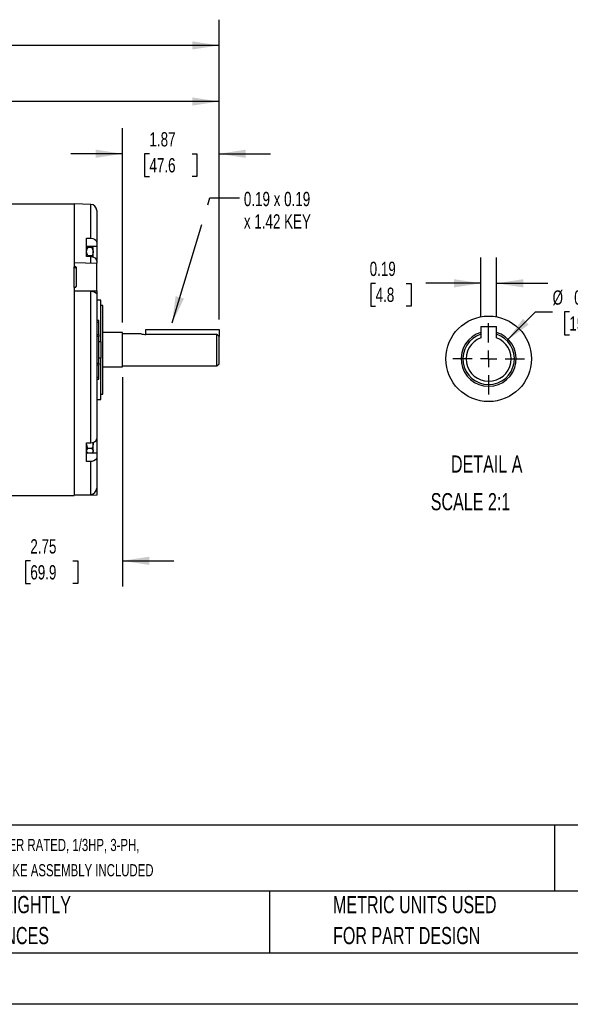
# Model space of a CAD drawing. Header units: inches. Extents: x 0 to 11, y 0 to 8.5.
# Tile 5 of 13: x 3.5 to 6.2, y 0 to 4.8. Entities that reach past the tile are written whole.
import ezdxf

# ---------------------------------------------------------------- set-up
doc = ezdxf.new("R2010")
doc.units = ezdxf.units.IN
doc.header["$MEASUREMENT"] = 0
doc.linetypes.add('CENTERX2', pattern=[0.8, 0.5, -0.1, 0.1, -0.1])
doc.layers.add('CENTER', color=40, linetype='CENTERX2')
doc.layers.add('SLD-DEFPOINTS', color=7, linetype='Continuous')
doc.layers.add('DIMENSIONS', color=140, linetype='Continuous', lineweight=25)
doc.layers.add('TEXT', color=140, linetype='Continuous', lineweight=25)
doc.styles.add('SLDTEXTSTYLE0', font='TXT', dxfattribs={"width": 0.7})
doc.dimstyles.new('SLDDIMSTYLE2', dxfattribs={"dimtxt": 0.069444, "dimasz": 0.13, "dimexe": 0, "dimexo": 0.0625, "dimgap": 0.017361, "dimtad": 0, "dimtih": 1, "dimtoh": 1, "dimlfac": 4, "dimrnd": 1e-09, "dimzin": 12, "dimdsep": 46, "dimtxsty": 'SLDTEXTSTYLE0', "dimsah": 1, "dimcen": 0.09, "dimadec": 0, "dimazin": 3, "dimtfac": 1, "dimtmove": 0, "dimatfit": 0, "dimfxl": 0, "dimfrac": 2, "dimtolj": 1, "dimtzin": 12, "dimarcsym": 0})
doc.dimstyles.new('SLDDIMSTYLE3', dxfattribs={"dimtxt": 0.069444, "dimasz": 0.13, "dimexe": 0, "dimexo": 0.0625, "dimgap": 0.017361, "dimtad": 0, "dimtih": 1, "dimtoh": 1, "dimlfac": 4, "dimrnd": 1e-09, "dimzin": 12, "dimdsep": 46, "dimtxsty": 'SLDTEXTSTYLE0', "dimsah": 1, "dimcen": 0.09, "dimadec": 0, "dimazin": 3, "dimtfac": 1, "dimtofl": 0, "dimtmove": 0, "dimatfit": 3, "dimfxl": 0, "dimfrac": 2, "dimtolj": 1, "dimtzin": 12, "dimarcsym": 0})
doc.dimstyles.new('SLDDIMSTYLE4', dxfattribs={"dimtxt": 0.18, "dimasz": 0.13, "dimexe": 0, "dimexo": 0.0625, "dimgap": 0, "dimtad": 0, "dimtih": 1, "dimtoh": 1, "dimdec": 0, "dimrnd": 1e-09, "dimzin": 0, "dimdsep": 46, "dimtxsty": 'Standard', "dimsah": 1, "dimcen": 0.09, "dimadec": 0, "dimazin": 0, "dimtfac": 0.13, "dimtdec": 0, "dimtofl": 0, "dimtmove": 0, "dimatfit": 3, "dimfxl": 0, "dimfrac": 2, "dimtolj": 1, "dimtzin": 0, "dimarcsym": 0})
doc.dimstyles.new('SLDDIMSTYLE6', dxfattribs={"dimtxt": 0.069444, "dimasz": 0.13, "dimexe": 0, "dimexo": 0.0625, "dimgap": 0.017361, "dimtad": 0, "dimtih": 1, "dimtoh": 1, "dimlfac": 2.5, "dimrnd": 1e-09, "dimdsep": 46, "dimtxsty": 'SLDTEXTSTYLE0', "dimsah": 1, "dimcen": 0.09, "dimadec": 0, "dimazin": 2, "dimtfac": 1, "dimtmove": 0, "dimatfit": 0, "dimfxl": 0, "dimfrac": 2, "dimtolj": 1, "dimtzin": 12, "dimarcsym": 0})
doc.dimstyles.new('SLDDIMSTYLE7', dxfattribs={"dimtxt": 0.069444, "dimasz": 0.13, "dimexe": 0, "dimexo": 0.0625, "dimgap": 0.017361, "dimtad": 0, "dimtih": 1, "dimtoh": 1, "dimdec": 3, "dimlfac": 2.5, "dimrnd": 1e-09, "dimdsep": 46, "dimtxsty": 'SLDTEXTSTYLE0', "dimsah": 1, "dimcen": 0, "dimadec": 0, "dimazin": 2, "dimtfac": 1, "dimtdec": 3, "dimtofl": 0, "dimtmove": 0, "dimatfit": 3, "dimfxl": 0, "dimfrac": 2, "dimtolj": 1, "dimtzin": 12, "dimarcsym": 0})

# ---------------------------------------------------------------- blocks, each defined once
blk = doc.blocks.new('SW_NOTE_0')
at = {"layer": 'TEXT', "color": 0, "linetype": 'CENTERX2', "lineweight": 18, "char_height": 0.059006, "attachment_point": 1, "style": 'SLDTEXTSTYLE0'}
for s, insert in [('WEG ELECTRIC S SERIES STANDARD EFFICIENCY AC INDUCTION MOTOR, WITH BRAKE, GENERAL PURPOSE, INVERTER RATED, 1/3HP, 3-PH,', (0, 0.0761)), ('208-230/460 VAC, 1800RPM, TEFC, 56 FRAME, ROLLED STEEL, RIGID BASE ONLY MOUNT, STEARMS 105601100BQF BRAKE ASSEMBLY INCLUDED', (0, -0.0466))]:
    blk.add_mtext(s, dxfattribs=dict(at, insert=insert))
blk = doc.blocks.new('SW_NOTE_0_3')
at = {"layer": 'TEXT', "color": 0, "linetype": 'CENTERX2', "lineweight": 18, "char_height": 0.083333, "attachment_point": 1, "style": 'SLDTEXTSTYLE0'}
for s, insert in [('PART DIMENSIONS MAY DIFFER SLIGHTLY', (0, 0.1074)), ("DUE TO MANUFACTURER'S VARIANCES", (0, -0.0431))]:
    blk.add_mtext(s, dxfattribs=dict(at, insert=insert))
blk = doc.blocks.new('SW_NOTE_0_6')
at = {"layer": 'TEXT', "color": 0, "linetype": 'CENTERX2', "lineweight": 18, "char_height": 0.083333, "attachment_point": 1, "style": 'SLDTEXTSTYLE0'}
for s, insert in [('METRIC UNITS USED', (0, 0.1074)), ('FOR PART DESIGN', (0, -0.0431))]:
    blk.add_mtext(s, dxfattribs=dict(at, insert=insert))
blk = doc.blocks.new('_D_2')
at = {"layer": 'DIMENSIONS'}
for p, q in [((4.0364, 3.0461), (4.0364, 2.0295)), ((3.3489, 2.1545), (3.0989, 2.1545)), ((3.5895, 2.1543), (3.5661, 2.1543)), ((3.5661, 2.1543), (3.5661, 2.0439)), ((3.7959, 2.1543), (3.8192, 2.1543)), ((3.8192, 2.1543), (3.8192, 2.0439)), ((4.0364, 2.1545), (4.2864, 2.1545)), ((3.5661, 2.0439), (3.5895, 2.0439)), ((3.8192, 2.0439), (3.7959, 2.0439))]:
    blk.add_line(p, q, dxfattribs=at)
for points in [[(3.3489, 2.1545), (3.2189, 2.1745), (3.2189, 2.1345)], [(4.0364, 2.1545), (4.1664, 2.1345), (4.1664, 2.1745)]]:
    blk.add_solid(points, dxfattribs=at)
at = {"layer": 'DIMENSIONS', "char_height": 0.06944, "attachment_point": 1, "style": 'SLDTEXTSTYLE0'}
for s, insert in [('2.75', (3.5895, 2.2594)), ('69.9', (3.5895, 2.1334))]:
    blk.add_mtext(s, dxfattribs=dict(at, insert=insert))
blk = doc.blocks.new('_D_5')
at = {"layer": 'DIMENSIONS'}
for p, q in [((0.8489, 3.7565), (0.8489, 4.7831)), ((4.5049, 3.3275), (4.5049, 4.7831)), ((0.8489, 4.6581), (2.4507, 4.6581)), ((2.5448, 4.658), (2.5215, 4.658)), ((2.5215, 4.658), (2.5215, 4.5475)), ((2.809, 4.658), (2.8323, 4.658)), ((2.8323, 4.658), (2.8323, 4.5475)), ((4.5049, 4.6581), (2.9031, 4.6581)), ((2.5215, 4.5475), (2.5448, 4.5475)), ((2.8323, 4.5475), (2.809, 4.5475))]:
    blk.add_line(p, q, dxfattribs=at)
for points in [[(0.8489, 4.6581), (0.9789, 4.6381), (0.9789, 4.6781)], [(4.5049, 4.6581), (4.3749, 4.6781), (4.3749, 4.6381)]]:
    blk.add_solid(points, dxfattribs=at)
at = {"layer": 'DIMENSIONS', "char_height": 0.06944, "attachment_point": 1, "style": 'SLDTEXTSTYLE0'}
for s, insert in [('14.62', (2.5448, 4.763)), ('371.5', (2.5448, 4.637))]:
    blk.add_mtext(s, dxfattribs=dict(at, insert=insert))
blk = doc.blocks.new('_D_6')
at = {"layer": 'DIMENSIONS'}
for p, q in [((4.0364, 3.3129), (4.0364, 4.2568)), ((4.5049, 3.3275), (4.5049, 4.2568)), ((4.0364, 4.1318), (3.7864, 4.1318)), ((4.1675, 4.1316), (4.1441, 4.1316)), ((4.1441, 4.1316), (4.1441, 4.0212)), ((4.3739, 4.1316), (4.3972, 4.1316)), ((4.3972, 4.1316), (4.3972, 4.0212)), ((4.5049, 4.1318), (4.7549, 4.1318)), ((4.1441, 4.0212), (4.1675, 4.0212)), ((4.3972, 4.0212), (4.3739, 4.0212))]:
    blk.add_line(p, q, dxfattribs=at)
for points in [[(4.0364, 4.1318), (3.9064, 4.1518), (3.9064, 4.1118)], [(4.5049, 4.1318), (4.6349, 4.1118), (4.6349, 4.1518)]]:
    blk.add_solid(points, dxfattribs=at)
at = {"layer": 'DIMENSIONS', "char_height": 0.06944, "attachment_point": 1, "style": 'SLDTEXTSTYLE0'}
for s, insert in [('1.87', (4.1675, 4.2367)), ('47.6', (4.1675, 4.1107))]:
    blk.add_mtext(s, dxfattribs=dict(at, insert=insert))
blk = doc.blocks.new('_D_8')
at = {"layer": 'DIMENSIONS'}
for p, q in [((1.9468, 3.8591), (1.9468, 4.5106)), ((4.5049, 3.3275), (4.5049, 4.5106)), ((1.9468, 4.3856), (2.9996, 4.3856)), ((3.0938, 4.3855), (3.0705, 4.3855)), ((3.0705, 4.3855), (3.0705, 4.2751)), ((3.358, 4.3855), (3.3813, 4.3855)), ((3.3813, 4.3855), (3.3813, 4.2751)), ((4.5049, 4.3856), (3.4521, 4.3856)), ((3.0705, 4.2751), (3.0938, 4.2751)), ((3.3813, 4.2751), (3.358, 4.2751))]:
    blk.add_line(p, q, dxfattribs=at)
for points in [[(1.9468, 4.3856), (2.0768, 4.3656), (2.0768, 4.4056)], [(4.5049, 4.3856), (4.3749, 4.4056), (4.3749, 4.3656)]]:
    blk.add_solid(points, dxfattribs=at)
at = {"layer": 'DIMENSIONS', "char_height": 0.06944, "attachment_point": 1, "style": 'SLDTEXTSTYLE0'}
for s, insert in [('10.23', (3.0938, 4.4906)), ('259.9', (3.0938, 4.3646))]:
    blk.add_mtext(s, dxfattribs=dict(at, insert=insert))
blk = doc.blocks.new('SW_NOTE_0_7')
at = {"layer": 'TEXT', "color": 0, "linetype": 'CENTERX2', "lineweight": 18, "attachment_point": 1, "style": 'SLDTEXTSTYLE0'}
for s, insert, char_height in [('0.19 x 0.19', (0.0212, 0.0288), 0.069444), ('x 1.42 KEY', (0.0212, -0.08), 0.06944)]:
    blk.add_mtext(s, dxfattribs=dict(at, insert=insert, char_height=char_height))
blk = doc.blocks.new('_D_21')
at = {"layer": 'DIMENSIONS'}
for p, q in [((5.7757, 3.3424), (5.7757, 3.6275)), ((5.8507, 3.3424), (5.8507, 3.6275)), ((5.2649, 3.5024), (5.2416, 3.5024)), ((5.2416, 3.5024), (5.2416, 3.3919)), ((5.4135, 3.5024), (5.4369, 3.5024)), ((5.4369, 3.5024), (5.4369, 3.3919)), ((5.7757, 3.5025), (5.5077, 3.5025)), ((5.8507, 3.5025), (6.1007, 3.5025)), ((5.2416, 3.3919), (5.2649, 3.3919)), ((5.4369, 3.3919), (5.4135, 3.3919))]:
    blk.add_line(p, q, dxfattribs=at)
for points in [[(5.7757, 3.5025), (5.6457, 3.5225), (5.6457, 3.4825)], [(5.8507, 3.5025), (5.9807, 3.4825), (5.9807, 3.5225)]]:
    blk.add_solid(points, dxfattribs=at)
at = {"layer": 'DIMENSIONS', "char_height": 0.06944, "attachment_point": 1, "style": 'SLDTEXTSTYLE0'}
for s, insert in [('0.19', (5.236, 3.6075)), ('4.8', (5.2649, 3.4815))]:
    blk.add_mtext(s, dxfattribs=dict(at, insert=insert))
blk = doc.blocks.new('_D_22')
at = {"layer": 'DIMENSIONS'}
for p, q in [((5.9016, 3.224), (6.0407, 3.3632)), ((6.0407, 3.3632), (6.1235, 3.3632)), ((6.2048, 3.3632), (6.1815, 3.3632)), ((6.1815, 3.3632), (6.1815, 3.2527)), ((6.4112, 3.3632), (6.4345, 3.3632)), ((6.4345, 3.3632), (6.4345, 3.2527)), ((6.1815, 3.2527), (6.2048, 3.2527)), ((6.4345, 3.2527), (6.4112, 3.2527))]:
    blk.add_line(p, q, dxfattribs=at)
blk.add_solid([(5.9016, 3.224), (6.0077, 3.3018), (5.9794, 3.3301)], dxfattribs=at)
at = {"layer": 'DIMENSIONS', "char_height": 0.06944, "attachment_point": 1, "style": 'SLDTEXTSTYLE0'}
for s, insert in [('%%c', (6.1235, 3.4682)), ('0.625', (6.2284, 3.4682)), ('15.9', (6.2048, 3.3422))]:
    blk.add_mtext(s, dxfattribs=dict(at, insert=insert))
blk = doc.blocks.new('SW_CENTERMARKSYMBOL_1')
at = {"layer": 'CENTER', "color": 0}
for p, q in [((0, 0.08), (0, 0.1735)), ((-0.08, 0), (-0.1735, 0)), ((0, 0), (-0.04, 0)), ((0, 0), (0, 0.04)), ((0, 0), (0, -0.04)), ((0, 0), (0.04, 0)), ((0.08, 0), (0.1735, 0)), ((0, -0.08), (0, -0.1735))]:
    blk.add_line(p, q, dxfattribs=at)

msp = doc.modelspace()

# ---------------------------------------------------------------- linework, layer by layer
for p, q in [((3.80216, 3.88696), (2.42421, 3.88696)), ((3.88266, 3.88595), (3.80216, 3.88806)), ((3.80216, 3.88806), (3.80216, 3.60193)), ((3.88266, 3.72223), (3.88266, 3.88595)), ((3.91141, 3.85644), (3.91141, 3.70127)), ((3.8622, 3.72261), (3.88266, 3.72223)), ((3.8622, 3.63214), (3.8622, 3.72261)), ((3.91141, 3.70127), (3.91141, 3.68063)), ((3.91141, 3.68063), (3.8622, 3.68063)), ((3.86848, 3.67601), (3.8622, 3.67601)), ((3.86686, 3.63205), (3.86848, 3.63539)), ((3.8884, 3.67601), (3.86848, 3.67601)), ((3.8884, 3.63539), (3.86848, 3.63539)), ((3.89468, 3.67601), (3.8884, 3.67601)), ((3.8884, 3.63539), (3.89001, 3.63076)), ((3.89468, 3.6557), (3.89468, 3.67601)), ((3.89468, 3.62936), (3.89468, 3.6557)), ((3.91141, 3.68063), (3.91141, 3.61346)), ((3.91141, 3.59933), (3.80216, 3.60193)), ((3.80216, 3.60193), (3.80216, 3.58474)), ((3.88266, 3.63176), (3.8622, 3.63214)), ((3.88266, 3.60001), (3.88266, 3.63176)), ((3.91141, 3.61079), (3.91141, 3.60089)), ((3.91141, 3.4664), (3.91141, 3.59933)), ((3.80216, 3.58474), (3.80734, 3.58446)), ((3.80216, 3.58474), (3.80216, 3.58294)), ((3.80216, 3.4829), (3.80216, 3.58294)), ((3.80734, 3.5782), (3.80216, 3.57829)), ((3.80734, 3.58446), (3.80734, 3.5782)), ((3.812, 3.58016), (3.812, 3.4873)), ((3.80734, 3.48309), (3.80216, 3.4829)), ((3.80216, 3.4829), (3.80216, 3.4657)), ((3.80216, 3.4657), (3.91141, 3.4664)), ((3.80216, 3.4657), (3.80216, 3.46349)), ((3.88266, 3.46372), (3.80216, 3.46349)), ((3.80216, 3.46349), (3.80216, 2.47538)), ((3.88266, 2.7273), (3.88266, 3.46372)), ((3.91141, 3.4664), (3.91141, 3.44934)), ((3.91141, 3.44934), (3.91141, 2.74826)), ((3.9311, 3.42067), (3.91141, 3.42119)), ((3.9311, 3.22019), (3.9311, 3.42067)), ((3.94094, 3.39506), (3.9311, 3.39524)), ((3.94094, 2.96399), (3.94094, 3.39506)), ((3.92126, 3.32209), (3.91141, 3.32209)), ((3.91141, 3.31332), (3.92126, 3.31332)), ((3.92126, 3.31332), (3.92126, 3.32209)), ((3.92126, 3.25412), (3.92126, 3.31332)), ((3.91141, 3.25412), (3.92126, 3.25412)), ((3.92126, 3.25412), (3.92126, 3.2437)), ((4.03641, 3.26295), (3.94094, 3.26295)), ((4.03641, 3.09612), (4.03641, 3.26295)), ((4.12696, 3.25766), (4.03641, 3.25766)), ((4.1504, 3.25406), (4.15059, 3.25406)), ((4.15059, 3.27749), (4.50492, 3.27749)), ((4.15059, 3.25406), (4.15059, 3.27749)), ((4.49507, 3.25406), (4.15059, 3.25406)), ((4.50492, 3.24367), (4.49507, 3.25406)), ((4.49507, 3.10141), (4.49507, 3.25406)), ((4.50492, 3.27749), (4.50492, 3.24367)), ((5.77573, 3.29238), (5.77573, 3.23826)), ((5.77573, 3.29238), (5.85072, 3.29238)), ((5.85072, 3.23826), (5.85072, 3.29238)), ((3.92126, 3.2437), (3.91141, 3.2437)), ((3.92126, 3.11535), (3.92126, 3.2437)), ((3.92126, 3.22053), (3.9311, 3.22019)), ((3.9311, 3.22019), (3.9311, 3.13887)), ((4.50492, 3.11125), (4.50492, 3.24367)), ((3.91141, 3.11535), (3.92126, 3.11535)), ((3.9311, 3.13887), (3.92126, 3.13853)), ((3.92126, 3.11535), (3.92126, 3.10494)), ((3.9311, 2.93839), (3.9311, 3.13887)), ((4.49507, 3.10141), (4.50492, 3.11125)), ((3.92126, 3.10494), (3.91141, 3.10494)), ((3.92126, 3.04574), (3.92126, 3.10494)), ((3.94094, 3.09612), (4.03641, 3.09612)), ((4.03641, 3.10141), (4.49507, 3.10141)), ((3.92126, 3.04574), (3.91141, 3.04574)), ((3.91141, 3.03697), (3.92126, 3.03697)), ((3.92126, 3.03697), (3.92126, 3.04574)), ((3.91141, 2.93787), (3.9311, 2.93839)), ((3.9311, 2.96382), (3.94094, 2.96399)), ((3.8622, 2.72692), (3.88266, 2.7273)), ((3.8622, 2.72367), (3.86277, 2.72693)), ((3.8622, 2.63645), (3.8622, 2.72692)), ((3.89468, 2.72367), (3.89468, 2.72977)), ((3.91141, 2.74544), (3.91141, 2.67843)), ((3.8622, 2.68305), (3.86848, 2.67677)), ((3.8884, 2.70022), (3.86848, 2.70022)), ((3.8884, 2.67677), (3.89468, 2.68305)), ((3.89468, 2.68849), (3.89468, 2.72367)), ((3.89468, 2.68305), (3.89468, 2.68849)), ((3.8622, 2.67843), (3.86682, 2.67843)), ((3.88266, 2.63683), (3.8622, 2.63645)), ((3.8884, 2.67677), (3.86848, 2.67677)), ((3.88266, 2.47734), (3.88266, 2.63683)), ((3.89006, 2.67843), (3.91141, 2.67843)), ((3.91141, 2.67843), (3.91141, 2.65779)), ((3.91141, 2.65779), (3.91141, 2.50699)), ((3.91141, 2.50699), (3.91141, 2.47286)), ((3.38309, 2.4721), (3.80216, 2.4721)), ((3.80216, 2.47538), (3.88266, 2.47734)), ((3.80216, 2.47538), (3.80216, 2.47095)), ((3.91141, 2.47286), (3.80216, 2.47095))]:
    msp.add_line(p, q)
at = {"color": 7, "linetype": 'Continuous'}
msp.add_line((11.0001, 0.00011), (0.0001, 0.00011), dxfattribs=at)
at = {"flags": 128}
for points in [[(3.88266, 3.72223), (3.89236, 3.72088), (3.90087, 3.71733), (3.90727, 3.71198), (3.91083, 3.70542), (3.91141, 3.70127)], [(3.8622, 3.6557), (3.86473, 3.6683), (3.86848, 3.67601)], [(3.86848, 3.63539), (3.86231, 3.65315), (3.8622, 3.6557)], [(3.8884, 3.67601), (3.89457, 3.65825), (3.89468, 3.6557)], [(3.89468, 3.6557), (3.89215, 3.6431), (3.8884, 3.63539)], [(3.91141, 3.61079), (3.90974, 3.61776), (3.90489, 3.62394), (3.89744, 3.62862), (3.88825, 3.63127), (3.88266, 3.63176)], [(3.88266, 3.46372), (3.89233, 3.46292), (3.90084, 3.46056), (3.90723, 3.45689), (3.91081, 3.45231), (3.91141, 3.44934)], [(3.88266, 2.7273), (3.89236, 2.72866), (3.90087, 2.73221), (3.90727, 2.73755), (3.91083, 2.74412), (3.91141, 2.74826)], [(3.89378, 2.72925), (3.89457, 2.72661), (3.89468, 2.72367)], [(3.86848, 2.70022), (3.86231, 2.72072), (3.8622, 2.72367)], [(3.8622, 2.68849), (3.86473, 2.69577), (3.86848, 2.70022)], [(3.86848, 2.67677), (3.86231, 2.68702), (3.8622, 2.68849)], [(3.89468, 2.72367), (3.89215, 2.70912), (3.8884, 2.70022)], [(3.8884, 2.70022), (3.89457, 2.68997), (3.89468, 2.68849)], [(3.89468, 2.68849), (3.89215, 2.68122), (3.8884, 2.67677)], [(3.91141, 2.65779), (3.90974, 2.65082), (3.90489, 2.64465), (3.89744, 2.63996), (3.88825, 2.63731), (3.88266, 2.63683)]]:
    msp.add_lwpolyline(points, dxfattribs=at)
for centre, radius, start, end in [((3.88189, 3.85644), 0.02953, 0, 88.5), ((3.80758, 3.57376), 0.00445, 6.57606, 93.10295), ((4.15113, 3.33695), 0.0829, 253.05019, 269.4941), ((5.81322, 3.13565), 0.13346, 106.31655, 73.68345), ((5.81322, 3.13565), 0.125, 107.45571, 72.54429), ((5.81322, 3.13565), 0.10925, 110.07239, 69.92761), ((3.88187, 2.50687), 0.02954, 271.52742, 0.22128)]:
    msp.add_arc(centre, radius, start, end)
for centre, start_param, end_param in [((3.80708, 3.5802), 0.0301871, 1.5486236), ((3.80708, 3.48735), 4.794936, 6.3133724)]:
    msp.add_ellipse(centre, major_axis=(0.00492, -0.00017), ratio=0.8657619, start_param=start_param, end_param=end_param)
at = {"layer": 'SLD-DEFPOINTS'}
msp.add_circle((5.81323, 3.13564), 0.20768, dxfattribs=at)
at = {"layer": 'TEXT'}
for p, q in [((10.75, 0.87111), (0.25, 0.87111)), ((6.13224, 0.87111), (6.13224, 0.55)), ((10.75, 0.55), (0.25, 0.55)), ((4.74986, 0.55), (4.74986, 0.25)), ((0.25, 0.25), (10.75, 0.25))]:
    msp.add_line(p, q, dxfattribs=at)

# ---------------------------------------------------------------- block references
at = {"layer": 'CENTER'}
msp.add_blockref('SW_CENTERMARKSYMBOL_1', (5.81322, 3.13565), dxfattribs=at)
at = {"layer": 'TEXT', "linetype": 'CENTERX2', "lineweight": 18}
for name, p in [('SW_NOTE_0_7', (4.60449, 3.91798)), ('SW_NOTE_0', (0.30713, 0.72752)), ('SW_NOTE_0_3', (2.17005, 0.41872)), ('SW_NOTE_0_6', (5.0582, 0.41872))]:
    msp.add_blockref(name, p, dxfattribs=at)

# ---------------------------------------------------------------- texts
at = {"layer": 'TEXT', "linetype": 'CENTERX2', "lineweight": 18, "char_height": 0.083333, "style": 'SLDTEXTSTYLE0'}
for s, insert, attachment_point in [('DETAIL A', (5.80379, 2.66623), 2), ('SCALE 2:1', (5.53225, 2.48335), 1)]:
    msp.add_mtext(s, dxfattribs=dict(at, insert=insert, attachment_point=attachment_point))

# ---------------------------------------------------------------- dimensions: what is measured, and where the dimension line sits
at = {"layer": 'DIMENSIONS'}
for base, p1, p2, dimstyle, picture, middle in [((4.50492, 4.6581), (0.84891, 3.70655), (4.50492, 3.27749), 'SLDDIMSTYLE3', '_D_5', (2.67691, 4.6581)), ((4.50492, 4.38564), (1.94685, 3.80911), (4.50492, 3.27749), 'SLDDIMSTYLE3', '_D_8', (3.22588, 4.38564)), ((4.03641, 4.13177), (4.50492, 3.27749), (4.03641, 3.26295), 'SLDDIMSTYLE2', '_D_6', (4.27066, 4.13177)), ((5.85072, 3.50253), (5.77573, 3.29238), (5.85072, 3.29238), 'SLDDIMSTYLE6', '_D_21', (5.33921, 3.50253)), ((3.34891, 2.15449), (4.03641, 3.09612), (3.34891, 2.05453), 'SLDDIMSTYLE2', '_D_2', (3.69266, 2.15449))]:
    dim = msp.add_linear_dim(base=base, p1=p1, p2=p2, dimstyle=dimstyle, dxfattribs=at)
    dim.commit()
    dim.dimension.update_dxf_attribs({"geometry": picture, "text_midpoint": middle, "dimtype": 160})
dim = msp.add_diameter_dim_2p(p1=(5.72484, 3.04726), p2=(5.90161, 3.22404), dimstyle='SLDDIMSTYLE7', dxfattribs=at)
dim.commit()
dim.dimension.update_dxf_attribs({"geometry": '_D_22', "text_midpoint": (6.308, 3.36316), "dimtype": 163})

# ---------------------------------------------------------------- leaders
at = {"layer": 'TEXT', "linetype": 'CENTERX2', "lineweight": 18}
msp.add_leader([(4.27737, 3.30983), (4.46063, 3.91798), (4.60449, 3.91798)], dimstyle='SLDDIMSTYLE4', dxfattribs=at)

doc.saveas('drawing.dxf')
